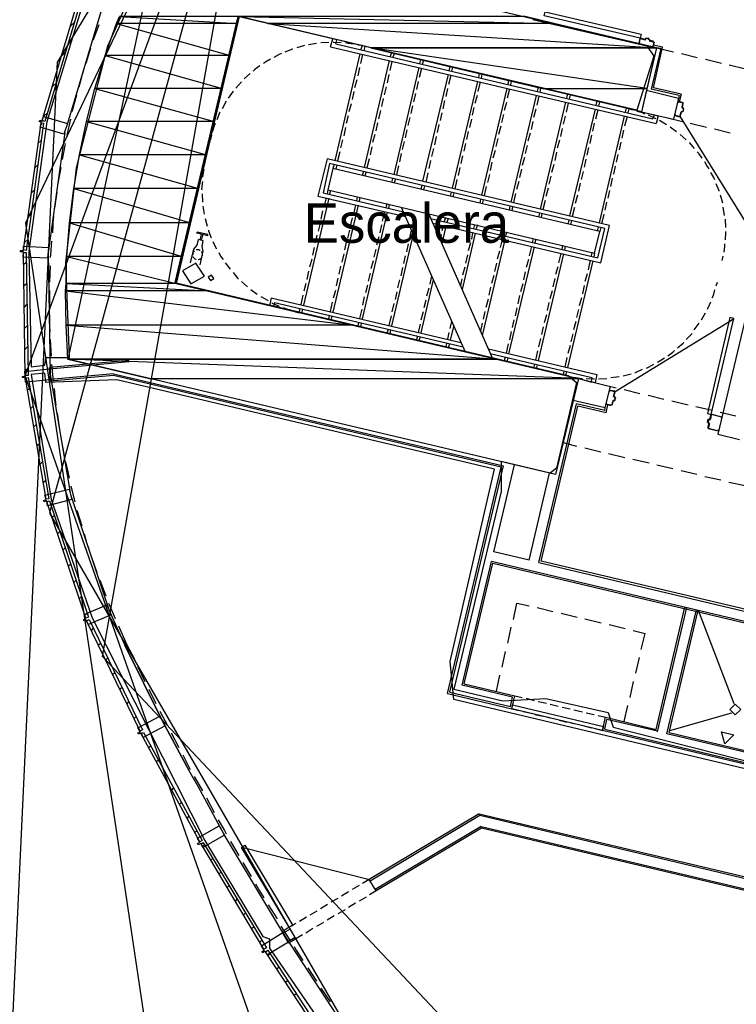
# Model space of a CAD drawing. Header units: feet. Extents: x -79 to 198, y -22 to 181.
# Tile 3 of 256: x 13 to 35, y 43 to 73. Entities that reach past the tile are written whole.
import ezdxf
from ezdxf.enums import TextEntityAlignment as Align

# ---------------------------------------------------------------- set-up
doc = ezdxf.new("R2010")
doc.units = ezdxf.units.FT
for name, color, linetype in [('A-AREA-COMUN', 252, 'CONTINUOUS'), ('A-AREA-UNIDAD', 30, 'CONTINUOUS'), ('A-LINEA', 7, 'CONTINUOUS'), ('A-LINEA-FINA', 9, 'CONTINUOUS'), ('A-MURO-CONCRETO', 8, 'CONTINUOUS'), ('A-NOMBRE-ESPACIO', 2, 'CONTINUOUS')]:
    doc.layers.add(name, color=color, linetype=linetype)

msp = doc.modelspace()

# ---------------------------------------------------------------- linework, layer by layer
at = {"layer": 'A-AREA-COMUN'}
msp.add_lwpolyline([(26.432, 89.1733), (24.448, 85.8489), (22.16, 83.0933), (19.072, 79.84), (17.088, 76.96), (15.36, 73.44), (14.272, 69.8489), (13.728, 65.92), (13.792, 62.4), (14.208, 62.4533), (14.24, 62.6844), (14.96, 62.6844), (14.848, 65.5644), (15.168, 68.4444), (16.128, 72.16), (17.632, 75.52), (17.312, 75.5733), (17.312, 76.6044), (19.488, 79.7689), (22.48, 82.88), (24.64, 85.5289), (24.64, 85.7244), (24.832, 85.76), (26.8, 88.9244)], close=True, dxfattribs=at)
msp.add_lwpolyline([(29.04, 72.96), (32.512, 72.16), (32.72, 71.84), (32.208, 70.2044), (20.08, 73.0489), (18.16, 64.96), (30.112, 62.1333), (30.368, 61.92), (29.76, 59.3244), (29.568, 59.1644), (28.08, 59.52), (28.08, 58.6133), (26.64, 52.6044), (28.128, 52.2489), (29.44, 52.32), (31.328, 51.8933), (31.488, 51.4489), (36.512, 50.1689)], dxfattribs=at)
at = {"layer": 'A-AREA-UNIDAD'}
msp.add_lwpolyline([(35.712, 50.1333), (26.64, 52.2844), (26.528, 53.44), (27.872, 59.2889), (16.4, 62.0089), (14.24, 61.92), (14.208, 62.2044), (13.792, 62.1689), (14.4, 58.3644), (15.648, 54.7733), (19.072, 48), (20.832, 45.0844), (21.04, 45.0133), (21.04, 44.7289), (25.36, 38.4356)], dxfattribs=at)
at = {"layer": 'A-LINEA'}
for p, q in [((21.0013, 82.226), (13.6073, 62.1446)), ((21.0013, 82.226), (13.6201, 66.7627)), ((21.0013, 82.226), (14.3466, 57.9612)), ((21.0013, 82.226), (14.5932, 71.6717)), ((21.0013, 82.226), (15.957, 53.5946)), ((17.6891, 75.6643), (14.9075, 62.6253)), ((17.6933, 75.6711), (32.8, 72.0978)), ((15.9067, 73.1911), (14.8933, 69.7911)), ((15, 72.7644), (15.12, 72.8844)), ((22.1067, 72.1644), (21.8667, 72.0978)), ((22.4667, 72.2311), (22.2267, 72.1911)), ((22.84, 72.2578), (22.6, 72.2444)), ((22.8933, 72.1244), (22.96, 72.3644)), ((22.8933, 72.1244), (32.7867, 69.7911)), ((23.0533, 72.2178), (23.08, 72.3378)), ((23.0533, 72.2178), (32.6933, 69.9378)), ((23.8533, 72.1644), (23.72, 72.1778)), ((23.8533, 72.1644), (23.8133, 72.0444)), ((23.9333, 72.1378), (23.9067, 72.0178)), ((32.2933, 72.3778), (32.2667, 72.2311)), ((32.28, 72.2311), (32.28, 72.2311)), ((32.4533, 72.3511), (32.3067, 72.3911)), ((32.3067, 72.3778), (32.3067, 72.3778)), ((32.4533, 72.3644), (32.4533, 72.3644)), ((32.4554, 72.3383), (32.4795, 72.3532)), ((32.4667, 72.3911), (32.4667, 72.3644)), ((32.5733, 72.3378), (32.5867, 72.3644)), ((32.5733, 72.3644), (32.5733, 72.3644)), ((32.5739, 72.3224), (32.5887, 72.2983)), ((32.9867, 72.1111), (32.7067, 72.1778)), ((32.72, 72.2711), (32.72, 72.2711)), ((14.72, 71.8444), (14.84, 71.9644)), ((15.6, 72.0844), (15.4533, 71.6178)), ((23.7867, 71.9111), (23.0267, 68.6711)), ((23.8667, 71.8978), (23.8, 71.6178)), ((24.7467, 71.9511), (24.7067, 71.8311)), ((24.8267, 71.9244), (24.7867, 71.8044)), ((32.8, 72.0978), (32.3467, 70.1511)), ((32.9333, 72.0711), (32.64, 70.8444)), ((32.9333, 72.0711), (32.8, 72.0978)), ((32.8, 72.0978), (33.32, 71.9778)), ((33.56, 71.9244), (34.04, 71.8044)), ((14.5856, 71.6687), (12.5111, 27.2243)), ((24.68, 71.7111), (23.92, 68.4578)), ((24.76, 71.6844), (24.6933, 71.4044)), ((25.6267, 71.7378), (25.6, 71.6178)), ((25.72, 71.7244), (25.68, 71.5911)), ((34.2933, 71.7511), (34.7733, 71.6311)), ((35.0133, 71.5778), (35.5067, 71.4578)), ((23.7733, 71.4978), (23.72, 71.2444)), ((24.6667, 71.2844), (24.6133, 71.0311)), ((25.5733, 71.4978), (24.8133, 68.2444)), ((25.6533, 71.4711), (25.5867, 71.1911)), ((26.4667, 71.2844), (25.6933, 68.0444)), ((26.5467, 71.2578), (26.48, 70.9778)), ((26.52, 71.5244), (26.4933, 71.4044)), ((26.6, 71.5111), (26.5733, 71.3911)), ((27.4133, 71.3111), (27.3867, 71.1911)), ((27.4933, 71.2978), (27.4667, 71.1778)), ((14.44, 70.9244), (14.5733, 71.0444)), ((20.1867, 71.0578), (20.0133, 70.8711)), ((23.6933, 71.1244), (23.6267, 70.8844)), ((25.56, 71.0711), (25.5067, 70.8311)), ((27.36, 71.0711), (26.5867, 67.8311)), ((27.44, 71.0578), (27.3733, 70.7644)), ((28.3067, 71.1111), (28.28, 70.9778)), ((28.3867, 71.0844), (28.36, 70.9644)), ((19.9333, 70.7778), (19.7867, 70.5644)), ((23.6, 70.7644), (23.5467, 70.5244)), ((24.5867, 70.9111), (24.52, 70.6711)), ((25.48, 70.7111), (25.4133, 70.4578)), ((26.4533, 70.8578), (26.4, 70.6178)), ((27.3467, 70.6444), (27.28, 70.4044)), ((28.2533, 70.8578), (27.48, 67.6178)), ((28.3333, 70.8444), (28.2667, 70.5644)), ((29.1467, 70.6444), (28.3733, 67.4044)), ((29.2267, 70.6311), (29.16, 70.3511)), ((29.2, 70.8978), (29.1733, 70.7778)), ((29.28, 70.8711), (29.2533, 70.7511)), ((30.0933, 70.6844), (30.0667, 70.5644)), ((30.1733, 70.6578), (30.1467, 70.5378)), ((32.4933, 70.8044), (33.4667, 70.5644)), ((33.4933, 70.6444), (32.64, 70.8444)), ((33.4933, 70.6444), (33.4667, 70.5644)), ((33.5467, 70.6844), (33.4933, 70.4578)), ((19.72, 70.4711), (19.6, 70.2444)), ((23.52, 70.3911), (23.4533, 70.1511)), ((24.4933, 70.5511), (24.44, 70.3111)), ((25.3867, 70.3378), (25.3333, 70.0978)), ((26.36, 70.4978), (26.3067, 70.2444)), ((28.24, 70.4311), (28.1733, 70.1911)), ((30.04, 70.4444), (29.2667, 67.1911)), ((30.12, 70.4178), (30.0533, 70.1378)), ((30.9867, 70.4711), (30.96, 70.3511)), ((31.0667, 70.4578), (31.04, 70.3244)), ((33.4667, 70.5644), (33.32, 69.9244)), ((33.4667, 70.4711), (33.6133, 70.4311)), ((33.4667, 70.4578), (33.4667, 70.4578)), ((14.1733, 70.0044), (14.2933, 70.1244)), ((23.4267, 70.0311), (23.3733, 69.7911)), ((24.4133, 70.1911), (24.3467, 69.9378)), ((26.28, 70.1244), (26.2267, 69.8844)), ((27.2533, 70.2844), (27.2, 70.0444)), ((28.1467, 70.0711), (28.0933, 69.8311)), ((29.1333, 70.2311), (29.0667, 69.9778)), ((30.9333, 70.2311), (30.16, 66.9911)), ((31.0133, 70.2044), (30.9467, 69.9244)), ((31.88, 70.2578), (31.8533, 70.1378)), ((31.96, 70.2444), (31.9333, 70.1244)), ((32.08, 70.2044), (31.96, 70.2444)), ((32.3467, 70.1511), (33.32, 69.9244)), ((32.3467, 70.1511), (32.8533, 70.0311)), ((32.7333, 70.0578), (32.6933, 69.9378)), ((32.8533, 70.0311), (32.7867, 69.7911)), ((33.3733, 70.0444), (33.3733, 70.0444)), ((33.5067, 69.9911), (33.3733, 70.0311)), ((33.5713, 70.1639), (33.5472, 70.149)), ((33.6, 70.1511), (33.5733, 70.1511)), ((33.5872, 70.269), (33.6021, 70.245)), ((33.6, 70.1644), (33.6, 70.1644)), ((14.9867, 69.9244), (14.88, 69.4444)), ((24.32, 69.8178), (24.2667, 69.5778)), ((25.3067, 69.9778), (25.24, 69.7378)), ((26.1867, 69.7644), (26.1333, 69.5244)), ((27.1733, 69.9244), (27.12, 69.6711)), ((29.04, 69.8578), (28.9867, 69.6178)), ((30.0267, 70.0178), (29.96, 69.7778)), ((30.9067, 69.8044), (30.8533, 69.5644)), ((31.8133, 70.0178), (31.0533, 66.7778)), ((31.9067, 70.0044), (31.8267, 69.7111)), ((33.1067, 69.7511), (32.8933, 69.8844)), ((33.0933, 69.9778), (33.5867, 69.8578)), ((33.5067, 70.0044), (33.5067, 70.0044)), ((33.5208, 69.9966), (35.7575, 66.3915)), ((33.8267, 69.8044), (34.32, 69.6844)), ((36.8933, 69.7644), (34.6667, 60.3511)), ((19.28, 69.4444), (19.24, 69.3111)), ((23.3467, 69.6711), (23.2933, 69.4178)), ((24.24, 69.4578), (24.1733, 69.2178)), ((25.2133, 69.6044), (25.16, 69.3644)), ((27.08, 69.5511), (27.0267, 69.3111)), ((28.0667, 69.7111), (28, 69.4578)), ((28.96, 69.4978), (28.8933, 69.2578)), ((29.9333, 69.6444), (29.88, 69.4044)), ((30.8267, 69.4444), (30.7733, 69.1911)), ((31.8, 69.5911), (31.7467, 69.3511)), ((33.4133, 69.5378), (33.2133, 69.6844)), ((33.7067, 69.2978), (33.52, 69.4578)), ((34.56, 69.6311), (35.04, 69.5111)), ((14, 69.1911), (14.1067, 69.2844)), ((23.2533, 69.2978), (23.2, 69.0578)), ((25.1333, 69.2444), (25.0667, 69.0044)), ((26.1067, 69.4044), (26.0533, 69.1511)), ((27, 69.1911), (26.9467, 68.9511)), ((27.9733, 69.3378), (27.92, 69.0978)), ((29.8533, 69.2844), (29.7867, 69.0444)), ((31.72, 69.2311), (31.6667, 68.9911)), ((23.1733, 68.9378), (23.1067, 68.6578)), ((24.1467, 69.0844), (24.0933, 68.8444)), ((25.04, 68.8844), (24.9867, 68.6311)), ((26.0267, 69.0311), (25.96, 68.7911)), ((27.8933, 68.9778), (27.8267, 68.7378)), ((28.8667, 69.1244), (28.8133, 68.8844)), ((29.76, 68.9244), (29.7067, 68.6711)), ((30.7333, 69.0711), (30.68, 68.8311)), ((31.6267, 68.8578), (31.5733, 68.6178)), ((13.9067, 68.4444), (14, 68.5378)), ((19.08, 68.6578), (19.0533, 68.5244)), ((23, 68.5511), (22.96, 68.4311)), ((23.08, 68.5378), (23.0533, 68.4044)), ((24.0667, 68.7244), (24, 68.4444)), ((25.9333, 68.6711), (25.88, 68.4311)), ((26.9067, 68.8178), (26.8533, 68.5778)), ((27.8, 68.6178), (27.7467, 68.3644)), ((28.7867, 68.7644), (28.72, 68.5244)), ((29.68, 68.5511), (29.6133, 68.3111)), ((30.6533, 68.7111), (30.6, 68.4711)), ((23.8933, 68.3378), (23.8533, 68.2178)), ((23.9733, 68.3244), (23.9333, 68.2044)), ((24.96, 68.5111), (24.8933, 68.2311)), ((25.8533, 68.2978), (25.7867, 68.0178)), ((26.8267, 68.4578), (26.7733, 68.2178)), ((27.72, 68.2444), (27.6667, 68.0044)), ((28.6933, 68.4044), (28.64, 68.1511)), ((30.5733, 68.3378), (30.5067, 68.0978)), ((31.5467, 68.4978), (31.4933, 68.2578)), ((24.7733, 68.1244), (24.7467, 68.0044)), ((24.8667, 68.1111), (24.8267, 67.9911)), ((26.7333, 68.0978), (26.6667, 67.8044)), ((28.6133, 68.0311), (28.5467, 67.7911)), ((29.5867, 68.1911), (29.5333, 67.9511)), ((30.48, 67.9778), (30.4267, 67.7378)), ((31.4533, 68.1378), (31.4, 67.8844)), ((13.8, 67.6844), (13.8933, 67.7778)), ((14.5733, 67.7111), (14.5067, 67.2178)), ((18.9867, 67.6578), (19, 67.4044)), ((22.8133, 67.7778), (22.7867, 67.6578)), ((22.8933, 67.7644), (22.8667, 67.6444)), ((25.6667, 67.9244), (25.64, 67.7911)), ((25.7467, 67.8978), (25.72, 67.7778)), ((26.56, 67.7111), (26.5333, 67.5911)), ((26.64, 67.6844), (26.6133, 67.5644)), ((27.6267, 67.8844), (27.56, 67.6044)), ((28.52, 67.6711), (28.4533, 67.3911)), ((29.5067, 67.8311), (29.44, 67.5778)), ((31.3733, 67.7644), (31.32, 67.5244)), ((22.84, 67.5244), (22.0667, 64.2711)), ((22.76, 67.5378), (22.6933, 67.2578)), ((23.7067, 67.5644), (23.68, 67.4444)), ((23.7867, 67.5511), (23.76, 67.4311)), ((24.6, 67.3644), (24.5733, 67.2311)), ((24.68, 67.3378), (24.6533, 67.2178)), ((27.4533, 67.4978), (27.4267, 67.3778)), ((27.5333, 67.4711), (27.5067, 67.3511)), ((29.4133, 67.4578), (29.3467, 67.1778)), ((30.4, 67.6178), (30.3333, 67.3644)), ((31.28, 67.4044), (31.2267, 67.1644)), ((34.8133, 67.3778), (34.7467, 67.6178)), ((19.0133, 67.2844), (19.0533, 67.0444)), ((22.6533, 67.1378), (22.6, 66.8844)), ((23.7333, 67.3111), (22.96, 64.0578)), ((23.6533, 67.3244), (23.5867, 67.0444)), ((24.6133, 67.0978), (23.8533, 63.8578)), ((24.5333, 67.1111), (24.4667, 66.8311)), ((25.04, 67.2578), (26.9867, 62.8578)), ((25.8667, 67.0578), (27.8133, 62.6578)), ((28.3467, 67.2844), (28.32, 67.1644)), ((28.4267, 67.2711), (28.4, 67.1378)), ((29.24, 67.0711), (29.2133, 66.9511)), ((29.32, 67.0578), (29.2933, 66.9378)), ((30.3067, 67.2444), (30.24, 66.9644)), ((31.2, 67.0444), (31.1333, 66.7511)), ((34.8667, 67.0044), (34.8267, 67.2578)), ((13.6226, 66.7667), (20.0557, 23.7249)), ((13.6933, 66.9378), (13.7867, 67.0311)), ((19.08, 66.9111), (19.1467, 66.6711)), ((22.5733, 66.7644), (22.52, 66.5244)), ((23.5467, 66.9244), (23.4933, 66.6711)), ((26.3867, 66.9378), (26.3467, 66.8178)), ((26.4667, 66.9111), (26.4267, 66.7911)), ((30.1333, 66.8578), (30.1067, 66.7378)), ((30.2133, 66.8444), (30.1867, 66.7244)), ((34.9067, 66.6311), (34.8933, 66.8844)), ((23.4667, 66.5511), (23.4133, 66.3111)), ((24.44, 66.7111), (24.3867, 66.4711)), ((25.3467, 66.5511), (25.28, 66.2711)), ((26.32, 66.6978), (26.28, 66.5378)), ((26.4, 66.6711), (26.28, 66.1378)), ((27.2933, 66.4578), (26.8933, 64.7511)), ((27.2133, 66.4844), (27.1733, 66.2844)), ((27.2667, 66.7244), (27.24, 66.6044)), ((27.36, 66.7111), (27.32, 66.5911)), ((28.16, 66.5111), (28.1333, 66.3911)), ((28.16, 66.5111), (28.1467, 66.4311)), ((28.24, 66.4978), (28.2133, 66.3778)), ((31.0267, 66.6578), (31, 66.5244)), ((31.1067, 66.6311), (31.08, 66.5111)), ((13.5867, 66.1778), (13.6933, 66.2711)), ((18.84, 66.0978), (18.88, 66.2711)), ((19.0267, 66.2311), (18.88, 66.2711)), ((18.9333, 66.2578), (18.9733, 66.4178)), ((18.9733, 66.2444), (19.0133, 66.4044)), ((22.48, 66.4044), (22.4267, 66.1644)), ((23.3733, 66.1911), (23.32, 65.9511)), ((24.36, 66.3511), (24.2933, 66.0978)), ((25.4, 66.4311), (24.7467, 63.6444)), ((26.2533, 66.4178), (26.2267, 66.2578)), ((27.1467, 66.1644), (27.08, 65.9244)), ((28.1867, 66.2578), (27.5067, 63.3511)), ((28.1067, 66.2711), (28.0533, 66.0311)), ((29.0533, 66.2978), (29.0267, 66.1778)), ((29.1333, 66.2844), (29.1067, 66.1644)), ((18.9333, 65.4978), (19.0267, 65.9111)), ((22.4, 66.0311), (22.3467, 65.7911)), ((24.2667, 65.9778), (24.2133, 65.7378)), ((25.2533, 66.1378), (25.2, 65.8978)), ((28.0267, 65.9111), (27.96, 65.6711)), ((29.08, 66.0444), (28.3067, 62.7911)), ((29, 66.0578), (28.9333, 65.7778)), ((29.8933, 65.8444), (29.8267, 65.5644)), ((29.9467, 66.0978), (29.92, 65.9644)), ((30.0267, 66.0711), (30, 65.9511)), ((30.84, 65.8844), (30.8133, 65.7644)), ((30.92, 65.8578), (30.8933, 65.7378)), ((13.56, 65.5111), (13.64, 65.5778)), ((22.32, 65.6711), (22.2533, 65.4311)), ((23.2933, 65.8311), (23.24, 65.5778)), ((24.1867, 65.6178), (24.12, 65.3778)), ((25.16, 65.7778), (25.1067, 65.5378)), ((27.0533, 65.8044), (27, 65.5511)), ((27.9333, 65.5511), (27.88, 65.2978)), ((28.9067, 65.6578), (28.84, 65.4178)), ((29.9733, 65.8311), (29.2, 62.5911)), ((30.8667, 65.6178), (30.0933, 62.3778)), ((30.7867, 65.6444), (30.72, 65.3511)), ((34.8, 65.6311), (34.8267, 65.7644)), ((14.3733, 65.4711), (14.3467, 64.9778)), ((22.2267, 65.3111), (22.1733, 65.0578)), ((23.2, 65.4578), (23.1467, 65.2178)), ((24.0933, 65.2444), (24.04, 65.0044)), ((25.08, 65.4178), (25.0267, 65.1644)), ((26.9733, 65.4311), (26.9067, 65.1911)), ((28.8133, 65.2844), (28.76, 65.0444)), ((29.8, 65.4444), (29.7333, 65.2044)), ((20.1867, 64.9911), (20.3733, 64.8311)), ((23.12, 65.0978), (23.0667, 64.8578)), ((24.9867, 65.0444), (24.9333, 64.8044)), ((26.0133, 65.0444), (25.64, 63.4311)), ((25.96, 65.1644), (25.9067, 64.9111)), ((26.88, 65.0711), (26.84, 64.8711)), ((27.8533, 65.1778), (27.7867, 64.9378)), ((29.7067, 65.0844), (29.6533, 64.8311)), ((30.6933, 65.2311), (30.6267, 64.9911)), ((34.6133, 64.8578), (34.6533, 64.9778)), ((13.5733, 64.8578), (13.6533, 64.9378)), ((20.4667, 64.7511), (20.6667, 64.6044)), ((22.1467, 64.9378), (22.08, 64.6978)), ((23.04, 64.7244), (22.9733, 64.4844)), ((24.0133, 64.8844), (23.96, 64.6444)), ((24.9067, 64.6844), (24.8533, 64.4444)), ((25.88, 64.7911), (25.8133, 64.5511)), ((27.76, 64.8178), (27.7067, 64.5778)), ((28.7333, 64.9244), (28.6667, 64.6844)), ((29.6267, 64.7111), (29.56, 64.4711)), ((30.6, 64.8711), (30.5467, 64.6178)), ((20.7733, 64.5378), (21, 64.4178)), ((21.0933, 64.4978), (21.04, 64.2578)), ((21.0933, 64.4978), (26.8533, 63.1378)), ((21.1867, 64.3511), (21.16, 64.2311)), ((21.1867, 64.3511), (26.92, 63.0044)), ((22.0533, 64.5778), (21.9867, 64.2978)), ((22.9467, 64.3644), (22.88, 64.0844)), ((23.92, 64.5244), (23.8667, 64.2711)), ((25.7867, 64.4311), (25.7333, 64.1911)), ((27.68, 64.4578), (27.6133, 64.2044)), ((28.64, 64.5644), (28.5867, 64.3111)), ((29.5333, 64.3511), (29.48, 64.1111)), ((30.52, 64.4978), (30.4533, 64.2578)), ((13.5867, 64.2178), (13.6667, 64.2978)), ((21.8, 64.0844), (21.9333, 64.0444)), ((21.96, 64.1778), (21.9333, 64.0444)), ((22.04, 64.1511), (22.0133, 64.0311)), ((23.84, 64.1511), (23.7733, 63.8711)), ((24.8133, 64.3244), (24.76, 64.0711)), ((25.7067, 64.0711), (25.64, 63.8178)), ((27.5867, 64.0844), (27.5333, 63.8444)), ((28.56, 64.1911), (28.5067, 63.9511)), ((30.4267, 64.1378), (30.3733, 63.8978)), ((34.1733, 63.8311), (34.2933, 64.0444)), ((22.8533, 63.9644), (22.8267, 63.8444)), ((22.9333, 63.9378), (22.9067, 63.8178)), ((23.7467, 63.7511), (23.72, 63.6311)), ((24.7333, 63.9511), (24.6667, 63.6578)), ((26.5733, 63.7778), (26.52, 63.5644)), ((28.4667, 63.8311), (28.4133, 63.5911)), ((29.4533, 63.9778), (29.3867, 63.7378)), ((30.3467, 63.7778), (30.28, 63.5244)), ((35.1625, 63.8574), (31.5474, 61.6366)), ((13.6, 63.5778), (13.68, 63.6578)), ((23.8267, 63.7244), (23.8, 63.6044)), ((24.64, 63.5378), (24.6, 63.4178)), ((24.72, 63.5244), (24.6933, 63.3911)), ((25.6133, 63.6978), (25.56, 63.4444)), ((26.64, 63.6578), (26.5333, 63.2178)), ((27.5067, 63.7244), (27.4533, 63.4844)), ((28.3867, 63.4711), (28.3333, 63.2178)), ((29.36, 63.6178), (29.3067, 63.3778)), ((33.9467, 63.5244), (34.0933, 63.7244)), ((14.3733, 63.2311), (14.4, 62.7244)), ((25.5333, 63.3244), (25.4933, 63.2044)), ((25.6133, 63.3111), (25.5733, 63.1911)), ((26.4933, 63.4444), (26.4533, 63.2444)), ((29.28, 63.2578), (29.2133, 63.0044)), ((30.2533, 63.4044), (30.2, 63.1644)), ((33.7067, 63.2311), (33.88, 63.4178)), ((13.6, 62.9244), (13.68, 63.0044)), ((26.4133, 63.1111), (26.3867, 62.9911)), ((26.5067, 63.0978), (26.4667, 62.9778)), ((27.6933, 62.9511), (30.9867, 62.1644)), ((28.2933, 63.0978), (28.2267, 62.8178)), ((29.1867, 62.8844), (29.12, 62.6044)), ((30.1733, 63.0444), (30.1067, 62.8044)), ((16.76, 62.5911), (14.3467, 62.3778)), ((16.7733, 62.5511), (14.3467, 62.3244)), ((27.7467, 62.8044), (30.84, 62.0711)), ((28.2, 62.6978), (28.1733, 62.5778)), ((28.28, 62.6711), (28.2533, 62.5511)), ((30.08, 62.6844), (30.0133, 62.3911)), ((13.6133, 62.2844), (13.6933, 62.3644)), ((14.3867, 61.9644), (14.3467, 62.3778)), ((14.4133, 62.4711), (14.4667, 61.9778)), ((29.0933, 62.4844), (29.0667, 62.3644)), ((29.1733, 62.4578), (29.1467, 62.3378)), ((29.9867, 62.2711), (29.96, 62.1511)), ((30.0667, 62.2578), (30.04, 62.1378)), ((13.6029, 62.1415), (28.2487, 20.4037)), ((16.2933, 62.1911), (14.3867, 62.0178)), ((16.2933, 62.1378), (14.3867, 61.9644)), ((16.2933, 62.1911), (28.1467, 59.3911)), ((28.08, 59.3511), (16.2933, 62.1378)), ((30.04, 62.1378), (30.1733, 62.1111)), ((30.4267, 62.0444), (31.4, 61.8044)), ((30.4267, 62.0444), (30.84, 61.9378)), ((30.84, 62.0711), (30.8133, 61.9511)), ((30.8133, 61.9511), (30.9333, 61.9244)), ((30.9867, 62.1644), (30.9333, 61.9244)), ((31.04, 62.0311), (31.2933, 62.0444)), ((31.4133, 62.0711), (31.6667, 62.1111)), ((31.7867, 62.1244), (32.0267, 62.1911)), ((13.68, 61.6978), (13.76, 61.7644)), ((31.08, 61.8844), (31.5733, 61.7644)), ((31.24, 61.1644), (31.4, 61.8044)), ((31.5333, 61.6578), (31.4, 61.6844)), ((31.8133, 61.7111), (32.2933, 61.5911)), ((30.2667, 61.3911), (31.24, 61.1644)), ((31.5046, 61.3772), (31.4805, 61.3624)), ((31.4933, 61.3778), (31.52, 61.3644)), ((31.4933, 61.3644), (31.4933, 61.3644)), ((31.5067, 61.4978), (31.5467, 61.6444)), ((31.5072, 61.4957), (31.5221, 61.4716)), ((31.52, 61.4978), (31.52, 61.4978)), ((31.5467, 61.4844), (31.52, 61.4844)), ((31.52, 61.3778), (31.52, 61.3778)), ((31.5333, 61.6444), (31.5333, 61.6444)), ((31.5333, 61.3778), (31.56, 61.4711)), ((31.5467, 61.4711), (31.5467, 61.4711)), ((32.5467, 61.5378), (33.0267, 61.4178)), ((33.2667, 61.3644), (33.76, 61.2444)), ((13.7867, 61.1378), (13.8533, 61.2044)), ((29.2267, 56.4578), (30.3733, 61.2711)), ((29.2267, 56.4578), (30.3733, 61.2711)), ((29.2933, 56.4978), (30.4133, 61.2044)), ((29.2933, 56.4978), (30.4133, 61.2044)), ((31.2267, 61.0711), (30.3733, 61.2711)), ((31.2267, 61.0711), (30.3733, 61.2711)), ((31.2667, 61.0044), (30.4133, 61.2044)), ((31.2667, 61.0044), (30.4133, 61.2044)), ((31.2267, 61.0711), (31.24, 61.1511)), ((31.2267, 61.0711), (31.24, 61.1511)), ((31.2667, 61.0044), (31.32, 61.2444)), ((31.2667, 61.0044), (31.32, 61.2444)), ((34, 61.1911), (34.4933, 61.0844)), ((14.5867, 60.9911), (14.6533, 60.4978)), ((34.3467, 60.7111), (34.3733, 60.8044)), ((34.4133, 60.8178), (34.4133, 60.8178)), ((34.4154, 60.7916), (34.4395, 60.8065)), ((34.48, 60.9644), (34.7733, 60.8844)), ((34.7333, 61.0178), (35.2133, 60.9111)), ((34.7733, 60.8711), (34.7733, 60.8711)), ((13.88, 60.5778), (13.9467, 60.6444)), ((34.36, 60.7111), (34.36, 60.7111)), ((34.36, 60.5378), (34.4, 60.6844)), ((34.3733, 60.5378), (34.3733, 60.5378)), ((34.4128, 60.6732), (34.3979, 60.6972)), ((14.6933, 60.2444), (14.7867, 59.7511)), ((34.6667, 60.3511), (35.32, 60.1911)), ((13.9733, 60.0044), (14.0533, 60.0844)), ((29.96, 60.0978), (30.3733, 59.9911)), ((30.6267, 59.9378), (31.1067, 59.8178)), ((31.3467, 59.7644), (31.84, 59.6444)), ((32.08, 59.5911), (32.5733, 59.4844)), ((14.0667, 59.4444), (14.1467, 59.5244)), ((26.4533, 52.4711), (28.08, 59.3511)), ((26.52, 52.5111), (28.1467, 59.3911)), ((32.8133, 59.4178), (33.2933, 59.3111)), ((28.9333, 56.5244), (29.5467, 59.1644)), ((33.5467, 59.2444), (34.0267, 59.1378)), ((34.2667, 59.0711), (34.76, 58.9644)), ((14.16, 58.8844), (14.24, 58.9511)), ((15, 58.7778), (15.12, 58.2978)), ((35, 58.8978), (35.4933, 58.7911)), ((14.3494, 57.9517), (37.9821, 17.1107)), ((14.4267, 57.8311), (14.4933, 57.8844)), ((15.1867, 58.0444), (15.3333, 57.5644)), ((14.6, 57.3378), (14.6667, 57.3911)), ((14.76, 56.8311), (14.8267, 56.8978)), ((15.6267, 56.6178), (15.7867, 56.1511)), ((14.92, 56.3378), (14.9867, 56.4044)), ((26.8933, 52.7244), (27.7867, 56.4844)), ((26.96, 52.7644), (27.8267, 56.4311)), ((57.1067, 49.5378), (27.7867, 56.4844)), ((27.8267, 56.4311), (57.0933, 49.4844)), ((57.1867, 49.8844), (29.2933, 56.4978)), ((15.0933, 55.8444), (15.16, 55.9111)), ((15.88, 55.9111), (16.0667, 55.4444)), ((15.2533, 55.3511), (15.32, 55.4178)), ((28.4533, 54.7244), (28.56, 55.2178)), ((28.56, 55.2178), (28.9333, 55.1378)), ((29.1733, 55.0844), (29.6533, 54.9644)), ((32.7867, 51.3778), (33.6667, 55.0978)), ((32.8267, 51.3111), (33.72, 55.0844)), ((15.4267, 54.8578), (15.4933, 54.9111)), ((16.16, 54.9911), (16.64, 53.9378)), ((29.9067, 54.9111), (30.3867, 54.7911)), ((33.12, 51.2444), (34.0133, 55.0178)), ((33.1867, 51.2844), (34.0667, 55.0044)), ((34.0667, 55.0044), (35.1467, 52.1644)), ((15.56, 54.7244), (17.1733, 51.3644)), ((28.28, 54.0044), (28.3867, 54.4844)), ((30.6267, 54.7378), (31.12, 54.6178)), ((31.36, 54.5644), (31.8533, 54.4444)), ((15.6267, 54.3911), (15.6933, 54.4578)), ((32.0933, 54.3911), (32.4533, 54.2978)), ((32.3333, 53.8044), (32.4533, 54.2978)), ((15.84, 53.9511), (15.9067, 54.0044)), ((15.9579, 53.5937), (53.5889, 13.645)), ((28.1067, 53.2711), (28.2133, 53.7511)), ((16.0533, 53.4978), (16.12, 53.5511)), ((17.04, 53.2844), (17.2533, 52.8311)), ((32.1733, 53.0844), (32.28, 53.5644)), ((16.2667, 53.0444), (16.3333, 53.1111)), ((27.9333, 52.5378), (28.04, 53.0311)), ((28.4267, 52.3644), (26.8933, 52.7244)), ((26.96, 52.7644), (28.4933, 52.4044)), ((32, 52.3511), (32.1067, 52.8311)), ((16.48, 52.6044), (16.5467, 52.6578)), ((17.3733, 52.6044), (17.5867, 52.1644)), ((26.4533, 52.4711), (28.4, 52.0044)), ((26.52, 52.5111), (28.36, 52.0711)), ((28.4, 52.0044), (28.4933, 52.4044)), ((28.4933, 52.4044), (28.72, 52.3511)), ((16.7067, 52.1511), (16.76, 52.2178)), ((28.36, 52.0711), (28.4267, 52.3644)), ((28.84, 52.3244), (29.08, 52.2578)), ((29.2, 52.2311), (29.4533, 52.1778)), ((29.5733, 52.1511), (29.8133, 52.0844)), ((31.8133, 51.6178), (31.9333, 52.1111)), ((17.7067, 51.9378), (17.9333, 51.4978)), ((28.4, 52.0044), (28.6267, 51.9511)), ((28.7467, 51.9244), (28.9867, 51.8711)), ((29.1067, 51.8311), (29.36, 51.7778)), ((29.9333, 52.0578), (30.1733, 52.0044)), ((30.2933, 51.9778), (30.5467, 51.9111)), ((30.6667, 51.8844), (30.9067, 51.8311)), ((31.0267, 51.8044), (31.2533, 51.7511)), ((35.08, 51.8711), (33.2, 51.3378)), ((16.92, 51.7111), (16.9733, 51.7644)), ((29.48, 51.7511), (29.72, 51.6978)), ((29.84, 51.6578), (30.08, 51.6044)), ((30.2, 51.5778), (30.4533, 51.5244)), ((30.5733, 51.4978), (30.8133, 51.4311)), ((31.16, 51.3511), (31.2533, 51.7511)), ((31.2267, 51.3911), (31.2933, 51.6844)), ((31.2533, 51.7511), (32.7867, 51.3778)), ((32.8267, 51.3244), (31.2933, 51.6844)), ((17.1733, 51.3644), (17.1067, 51.3244)), ((18.0533, 51.2711), (18.28, 50.8311)), ((30.9333, 51.4044), (31.16, 51.3511)), ((36.3067, 50.1244), (31.16, 51.3511)), ((31.2267, 51.3911), (36.3733, 50.1644)), ((36.7333, 50.3911), (33.12, 51.2444)), ((33.1867, 51.2844), (36.8, 50.4311)), ((17.36, 50.8311), (17.4267, 50.8844)), ((18.4, 50.6044), (18.6267, 50.1644)), ((17.6, 50.4044), (17.6667, 50.4578)), ((17.8267, 49.9644), (17.8933, 50.0311)), ((18.7467, 49.9511), (19, 49.5111)), ((18.0667, 49.5378), (18.1333, 49.6044)), ((18.2933, 49.1111), (18.36, 49.1644)), ((19.12, 49.2978), (19.36, 48.8578)), ((27.4133, 48.8178), (24.0667, 46.8178)), ((27.4133, 48.8178), (35.5467, 46.8844)), ((18.5333, 48.6711), (18.6, 48.7378)), ((27.4267, 48.7644), (24.0933, 46.7644)), ((35.5867, 46.8178), (27.4267, 48.7644)), ((18.76, 48.2444), (18.8267, 48.3111)), ((27.4667, 48.4311), (24.2533, 46.5111)), ((27.48, 48.3778), (24.28, 46.4711)), ((27.4667, 48.4311), (43.7067, 44.5911)), ((43.7333, 44.5244), (27.48, 48.3778)), ((19, 47.8178), (19.0667, 47.8844)), ((19.8533, 47.9778), (20.1067, 47.5511)), ((24.0787, 46.8114), (20.1931, 47.7898)), ((19.2533, 47.4044), (19.3067, 47.4578)), ((20.2267, 47.3378), (20.48, 46.9111)), ((19.5067, 46.9911), (19.56, 47.0444)), ((24.0667, 46.8178), (23.8667, 46.6978)), ((24.28, 46.4711), (24.0667, 46.8178)), ((19.7467, 46.5778), (19.8133, 46.6311)), ((23.44, 46.4444), (23.2267, 46.3111)), ((23.76, 46.6311), (23.5467, 46.5111)), ((24.28, 46.4711), (24.08, 46.3511)), ((20, 46.1511), (20.0533, 46.2178)), ((23.12, 46.2444), (22.9067, 46.1244)), ((23.6533, 46.0978), (23.44, 45.9644)), ((23.9733, 46.2844), (23.76, 46.1644)), ((20.24, 45.7378), (20.3067, 45.8044)), ((21, 46.0444), (21.2667, 45.6178)), ((22.48, 45.8578), (22.2667, 45.7378)), ((22.8, 46.0578), (22.5867, 45.9244)), ((23.3333, 45.8978), (23.12, 45.7778)), ((22.16, 45.6711), (21.9467, 45.5378)), ((22.68, 45.5111), (22.4667, 45.3911)), ((23, 45.7111), (22.7867, 45.5778)), ((20.4933, 45.3244), (20.56, 45.3778)), ((21.3867, 45.4044), (21.6533, 44.9778)), ((21.64, 45.3644), (21.4267, 45.2311)), ((21.6267, 44.8844), (21.4267, 45.2311)), ((21.6667, 45.3111), (21.4533, 45.1911)), ((21.84, 45.4844), (21.64, 45.3644)), ((21.84, 45.0178), (21.64, 45.3644)), ((22.36, 45.3244), (22.1467, 45.1911)), ((20.7467, 44.9111), (20.8, 44.9644)), ((21.8133, 45.0578), (21.6, 44.9244)), ((21.84, 45.0178), (21.6267, 44.8844)), ((22.04, 45.1378), (21.84, 45.0178)), ((20.92, 44.6178), (20.9867, 44.6711)), ((21, 44.4978), (21.0533, 44.5644)), ((21, 44.4978), (21.0533, 44.5644)), ((21.2533, 44.0978), (21.32, 44.1511)), ((21.2533, 44.0978), (21.32, 44.1511)), ((22.2, 44.1378), (22.4667, 43.7244)), ((21.52, 43.6978), (21.5867, 43.7511)), ((21.52, 43.6978), (21.5867, 43.7511)), ((22.6, 43.5111), (22.88, 43.0978)), ((21.7867, 43.2978), (21.8533, 43.3511)), ((21.7867, 43.2978), (21.8533, 43.3511))]:
    msp.add_line(p, q, dxfattribs=at)
for points in [[(15.2667, 73.3911), (14.2133, 69.8578), (14.1333, 69.8844), (15.1867, 73.4178), (15.2667, 73.3911)], [(32.8, 72.0978), (32.3467, 70.1511), (20.12, 73.0444), (18.2, 64.9378), (30.4267, 62.0444), (29.7333, 59.1244), (14.9067, 62.6311)], [(32.3067, 72.3911), (29.3867, 73.0711), (29.4133, 73.1911), (32.3333, 72.5111), (32.3067, 72.3911)], [(15.8533, 72.7911), (15.68, 72.3378), (15.68, 72.3244)], [(23.2133, 72.2444), (23, 72.2578), (22.9733, 72.2578)], [(23.5867, 72.2044), (23.4267, 72.2311), (23.3467, 72.2444)], [(32.2667, 72.2178), (32.2933, 72.2178), (32.2933, 72.2311), (32.28, 72.2311), (32.3067, 72.3778), (32.4533, 72.3378)], [(32.5733, 72.3778), (32.48, 72.3911), (32.48, 72.3911)], [(32.48, 72.3511), (32.48, 72.3911), (32.5733, 72.3644), (32.56, 72.3378)], [(32.72, 72.2844), (32.5867, 72.3244), (32.5867, 72.3244)], [(32.5867, 72.3111), (32.72, 72.2711), (32.6933, 72.1378), (32.6667, 72.1378), (32.6667, 72.1244), (32.6933, 72.1244)], [(32.7333, 72.2711), (32.6933, 72.1378), (32.6933, 72.1378)], [(21.4, 71.9244), (21.3333, 71.8978), (21.1733, 71.8044)], [(21.7467, 72.0578), (21.7333, 72.0578), (21.5067, 71.9644)], [(33.5467, 70.6844), (32.7067, 70.8844), (32.9867, 72.1111)], [(20.7467, 71.5511), (20.6, 71.4444), (20.5467, 71.3911)], [(21.0667, 71.7511), (20.9467, 71.6844), (20.8533, 71.6178)], [(15.3733, 71.3778), (15.3467, 71.2844), (15.24, 70.8978)], [(20.4533, 71.3111), (20.28, 71.1644), (20.2667, 71.1511)], [(15.1733, 70.6578), (15.0533, 70.2178), (15.04, 70.1644)], [(33.5733, 70.2844), (33.6133, 70.4178), (33.4667, 70.4578), (33.4667, 70.4311), (33.4533, 70.4311), (33.4533, 70.4578)], [(33.5867, 70.2844), (33.6133, 70.4178), (33.6133, 70.4178)], [(19.5333, 70.1378), (19.52, 70.1244), (19.44, 69.9111)], [(32.44, 70.0844), (32.3733, 70.1244), (32.2, 70.1644)], [(32.7867, 69.9378), (32.76, 69.9511), (32.56, 70.0444)], [(33.36, 70.0444), (33.36, 70.0711), (33.3733, 70.0711), (33.3733, 70.0444), (33.5067, 70.0044), (33.5467, 70.1511)], [(33.52, 70.0044), (33.56, 70.1511), (33.56, 70.1511)], [(33.5733, 70.1644), (33.6, 70.1644), (33.6267, 70.2444), (33.5867, 70.2578)], [(33.6267, 70.2578), (33.6, 70.2711), (33.6, 70.2711)], [(33.6133, 70.1511), (33.6267, 70.2444), (33.6267, 70.2444)], [(14.1733, 69.8044), (13.64, 65.9378), (13.56, 65.9511), (14.0933, 69.8178), (14.1733, 69.8044)], [(14.12, 69.8311), (14.04, 69.8578), (14.0533, 69.8978), (14.1333, 69.8711), (14.1733, 70.0044), (14.8933, 69.7911), (14.7867, 69.4711), (14.0667, 69.6844), (14.12, 69.8311)], [(19.3867, 69.7911), (19.36, 69.7244), (19.3067, 69.5644)], [(14.8133, 69.5244), (14.3067, 65.8711), (14.3733, 62.1644), (14.9867, 58.5244), (16.16, 54.9911)], [(14.8267, 69.1911), (14.8133, 69.1244), (14.7333, 68.6978)], [(33.96, 69.0311), (33.8133, 69.2044), (33.8, 69.2178)], [(34.1867, 68.7378), (34.0933, 68.8711), (34.04, 68.9378)], [(26, 66.7644), (31.1067, 65.5644), (31.3733, 66.6978), (22.7867, 68.7244), (22.5067, 67.5911), (25.1733, 66.9644)], [(25.9333, 66.9111), (31.0133, 65.7111), (31.2267, 66.6044), (22.8667, 68.5778), (22.6667, 67.6844), (25.1067, 67.1111)], [(34.4, 68.4178), (34.3333, 68.5244), (34.2667, 68.6311)], [(14.6933, 68.4578), (14.6133, 68.0311), (14.6, 67.9644)], [(19.04, 68.4044), (19.0133, 68.2444), (19, 68.1644)], [(22.96, 68.4311), (22.8133, 67.7778), (30.92, 65.8578), (31.08, 66.5111), (22.96, 68.4311)], [(34.5733, 68.0844), (34.5467, 68.1511), (34.4533, 68.3111)], [(19, 68.0311), (18.9733, 67.8044), (18.9867, 67.7911)], [(34.7067, 67.7378), (34.7067, 67.7511), (34.6133, 67.9644)], [(14.48, 66.9644), (14.4667, 66.9378), (14.44, 66.4711)], [(19.16, 66.3778), (18.8267, 66.4578), (18.84, 66.4978)], [(19.16, 66.3778), (19.16, 66.4178), (18.84, 66.4978)], [(19.1867, 66.5511), (19.1867, 66.5378), (19.2667, 66.3244)], [(34.8933, 66.2578), (34.9067, 66.4844), (34.9067, 66.5111)], [(14.4133, 66.2178), (14.3867, 65.8178), (14.3733, 65.7244)], [(19.0267, 65.9111), (18.9867, 66.0578), (19.0267, 66.2311)], [(19.32, 66.2044), (19.3467, 66.1378), (19.4267, 65.9911)], [(13.5467, 65.7378), (13.56, 65.8844), (13.4667, 65.8978), (13.4667, 65.9378), (13.56, 65.9378), (13.56, 66.0711), (14.32, 66.0311), (14.2933, 65.6978), (13.5467, 65.7378)], [(13.64, 65.8711), (13.7067, 62.1378), (13.6133, 62.1378), (13.56, 65.8711), (13.64, 65.8711)], [(18.64, 65.5644), (18.7333, 65.9778), (18.84, 66.0978)], [(18.7467, 65.9244), (18.7333, 65.8978), (18.72, 65.8844), (18.7067, 65.8578), (18.7067, 65.8311), (18.7067, 65.8044)], [(18.9333, 65.9378), (18.92, 65.9378), (18.8933, 65.9511), (18.8667, 65.9511), (18.84, 65.9511), (18.8133, 65.9511)], [(19, 65.7778), (19, 65.8044), (19, 65.8311), (18.9867, 65.8578), (18.9867, 65.8844), (18.9733, 65.8978)], [(19.4933, 65.8711), (19.5467, 65.7644), (19.6267, 65.6578)], [(34.8533, 65.8844), (34.88, 66.0578), (34.88, 66.1378)], [(19.0575, 65.1595), (18.8019, 65.5557), (18.3958, 65.3161), (18.6515, 64.9199), (19.0575, 65.1595)], [(18.7067, 65.7511), (18.72, 65.7378), (18.7333, 65.7111), (18.7467, 65.6978), (18.7733, 65.6844), (18.8, 65.6711), (18.8, 65.6578)], [(18.8667, 65.6578), (18.88, 65.6578), (18.9067, 65.6711), (18.9333, 65.6844), (18.96, 65.6978), (18.9733, 65.7111)], [(19.6933, 65.5644), (19.8, 65.4178), (19.84, 65.3644)], [(19.9333, 65.2711), (20.08, 65.0844), (20.0933, 65.0844)], [(19.3443, 65.0845), (19.28, 65.1888), (19.1757, 65.1244), (19.24, 65.0201), (19.3443, 65.0845)], [(14.3467, 64.7244), (14.3467, 64.7111), (14.3467, 64.2311)], [(34.4933, 64.4978), (34.5333, 64.5644), (34.5733, 64.7378)], [(21.1067, 64.3511), (21.12, 64.3378), (21.3333, 64.2444)], [(34.3467, 64.1511), (34.36, 64.1778), (34.4533, 64.3778)], [(21.4533, 64.2044), (21.52, 64.1778), (21.68, 64.1244)], [(14.3467, 63.9778), (14.3467, 63.6044), (14.36, 63.4711)], [(34.4667, 60.9511), (35.1467, 63.8711), (35.0267, 63.8978), (34.3467, 60.9778), (34.4667, 60.9511)], [(33.1467, 62.7378), (33.2933, 62.8444), (33.3467, 62.8978)], [(33.44, 62.9778), (33.6133, 63.1244), (33.6267, 63.1378)], [(32.8267, 62.5378), (32.9333, 62.6044), (33.04, 62.6711)], [(13.6267, 61.9378), (13.6133, 62.0711), (13.5333, 62.0711), (13.5333, 62.1111), (13.6133, 62.1244), (13.6, 62.2578), (14.3467, 62.3378), (14.3733, 62.0044), (13.6267, 61.9378)], [(32.1467, 62.2311), (32.16, 62.2311), (32.3733, 62.3244)], [(32.4933, 62.3644), (32.56, 62.3911), (32.72, 62.4844)], [(13.7067, 62.0711), (14.3333, 58.3911), (14.2533, 58.3778), (13.6267, 62.0578), (13.7067, 62.0711)], [(30.2933, 62.0844), (30.4667, 62.0578), (30.5467, 62.0444)], [(30.6667, 62.0444), (30.8933, 62.0311), (30.92, 62.0311)], [(14.4933, 61.7378), (14.52, 61.3911), (14.5467, 61.2311)], [(31.4933, 61.4978), (31.5333, 61.6444), (31.3867, 61.6844), (31.3867, 61.6578), (31.3733, 61.6578), (31.3867, 61.6844), (31.3867, 61.6844)], [(31.4667, 61.3644), (31.44, 61.2311), (31.2933, 61.2578), (31.2933, 61.2844), (31.28, 61.2711)], [(31.48, 61.3644), (31.44, 61.2311), (31.44, 61.2311)], [(31.52, 61.4711), (31.5467, 61.4711), (31.52, 61.3778), (31.4933, 61.3911)], [(31.4267, 61.2178), (31.2933, 61.2578), (31.2933, 61.2578)], [(34.4133, 60.7911), (34.3867, 60.8044), (34.36, 60.7111), (34.3867, 60.6978)], [(34.4133, 60.8044), (34.3867, 60.8044), (34.3867, 60.8044)], [(34.4267, 60.8044), (34.4667, 60.9511), (34.4667, 60.9511)], [(34.7867, 60.8711), (34.7867, 60.8444), (34.7733, 60.8578), (34.7733, 60.8711), (34.4667, 60.9511), (34.44, 60.8044)], [(34.36, 60.6978), (34.3867, 60.6844), (34.3867, 60.6844)], [(34.4133, 60.6711), (34.3733, 60.5378), (34.68, 60.4578), (34.68, 60.4844), (34.6933, 60.4844), (34.6933, 60.4578)], [(34.3733, 60.5244), (34.68, 60.4578), (34.68, 60.4578)], [(14.84, 59.5111), (14.9067, 59.2044), (14.9467, 59.0178)], [(28.9333, 56.5244), (27.8533, 56.7778), (28.48, 59.4178)], [(14.2933, 58.1778), (14.2667, 58.3244), (14.1867, 58.2978), (14.1733, 58.3378), (14.2533, 58.3644), (14.2133, 58.4978), (14.9467, 58.6844), (15.0267, 58.3644), (14.2933, 58.1778)], [(14.3467, 58.3244), (15.5333, 54.7911), (15.4533, 54.7644), (14.2667, 58.2978), (14.3467, 58.3244)], [(15.4, 57.3244), (15.48, 57.0578), (15.5467, 56.8578)], [(29.2267, 56.4578), (56.2933, 50.0444), (57.1867, 49.8311)], [(15.5333, 54.5644), (15.4667, 54.6978), (15.4, 54.6711), (15.3867, 54.7111), (15.4533, 54.7378), (15.4, 54.8711), (16.0933, 55.1644), (16.2267, 54.8578), (15.5333, 54.5644)], [(16.1467, 55.2178), (16.2533, 54.9644), (16.3467, 54.7511)], [(17.1067, 51.3244), (15.48, 54.6844), (15.56, 54.7244)], [(16.4533, 54.5244), (16.7067, 53.9511), (16.9333, 53.5111)], [(16.64, 53.9378), (17.7867, 51.6311), (18.6, 50.1244)], [(21.5333, 45.0578), (19.6667, 48.1644), (18.8667, 49.6444), (18.6, 50.1244), (17.7867, 51.6311), (16.64, 53.9378)], [(28.4267, 52.1244), (31.1867, 51.4711), (31.16, 51.3511), (28.4, 52.0044), (28.4267, 52.1244)], [(35.36, 51.9844), (35.1933, 52.1511), (35.0267, 51.9844), (35.1933, 51.8178), (35.36, 51.9844)], [(17.04, 51.4311), (17.7067, 51.7778), (17.8667, 51.4844)], [(17.2, 51.1378), (17.1333, 51.2711), (17.0533, 51.2311), (17.04, 51.2711), (17.1067, 51.2978), (17.04, 51.4311), (17.7067, 51.7778), (17.8667, 51.4844), (17.2, 51.1378)], [(17.2133, 51.2844), (18.9867, 48.0044), (18.92, 47.9644), (17.1333, 51.2444), (17.2133, 51.2844)], [(19.48, 48.6311), (19.6667, 48.3111), (19.72, 48.2044)], [(19.0133, 47.7911), (18.9467, 47.9111), (18.8667, 47.8711), (18.8533, 47.9111), (18.92, 47.9511), (18.8533, 48.0711), (19.5067, 48.4444), (19.6667, 48.1644), (19.0133, 47.7911)], [(19.0267, 47.9378), (20.9467, 44.7378), (20.8667, 44.6978), (18.96, 47.8978), (19.0267, 47.9378)], [(21.64, 45.3644), (20.1867, 47.7911), (20.2933, 47.8578), (21.7467, 45.4178), (21.64, 45.3644)], [(20.6133, 46.6844), (20.7333, 46.4711), (20.8667, 46.2578)], [(20.9733, 44.5244), (20.9067, 44.6444), (20.8267, 44.5911), (20.8133, 44.6311), (20.88, 44.6711), (20.8, 44.8044), (21.44, 45.2044), (21.6133, 44.9111), (20.9733, 44.5244)], [(21.44, 45.2044), (21.6133, 44.9111), (20.9733, 44.5244)], [(21.5333, 45.0578), (23.6, 41.8978), (25.8133, 38.8311), (28.04, 35.9778)], [(20.9867, 44.6711), (23.0267, 41.5511), (22.96, 41.5111), (20.92, 44.6178)], [(21.7867, 44.7778), (21.8533, 44.6711), (22.0533, 44.3511)]]:
    msp.add_lwpolyline(points, dxfattribs=at)
at = {"layer": 'A-LINEA-FINA'}
msp.add_lwpolyline([(34.7733, 51.3111), (35.1467, 51.2178), (34.88, 50.9378), (34.7733, 51.3111), (34.7733, 51.3111)], dxfattribs=at)
at = {"layer": 'A-MURO-CONCRETO'}
for points in [[(16.48, 73.0444), (20.0667, 72.8311), (16.3867, 72.8311), (16.48, 73.0444), (16.48, 73.0444)], [(20.12, 73.0444), (16.48, 73.0444), (20.0667, 72.8311), (20.12, 73.0444)], [(28.8133, 73.0444), (20.12, 73.0444), (29.68, 72.8311), (28.8133, 73.0444)], [(20.12, 73.0444), (29.68, 72.8311), (20.9867, 72.8311), (20.12, 73.0444), (20.12, 73.0444)], [(16.3867, 72.8311), (19.84, 71.8578), (16.04, 71.8578), (16.3867, 72.8311), (16.3867, 72.8311)], [(20.0667, 72.8311), (16.3867, 72.8311), (19.84, 71.8578), (20.0667, 72.8311)], [(29.68, 72.8311), (20.9867, 72.8311), (32.8, 72.0978), (29.68, 72.8311)], [(20.9867, 72.8311), (32.8, 72.0978), (24.12, 72.0978), (20.9867, 72.8311), (20.9867, 72.8311)], [(16.04, 71.8578), (19.6, 70.8578), (15.7333, 70.8578), (16.04, 71.8578), (16.04, 71.8578)], [(19.84, 71.8578), (16.04, 71.8578), (19.6, 70.8578), (19.84, 71.8578)], [(24.12, 72.0978), (29.3333, 70.8578), (32.5067, 70.8578), (24.12, 72.0978)], [(24.12, 72.0978), (32.8, 72.0978), (32.5067, 70.8578), (24.12, 72.0978), (24.12, 72.0978)], [(15.7333, 70.8578), (19.36, 69.8578), (15.48, 69.8578), (15.7333, 70.8578), (15.7333, 70.8578)], [(19.6, 70.8578), (15.7333, 70.8578), (19.36, 69.8578), (19.6, 70.8578)], [(29.3333, 70.8578), (32.5067, 70.8578), (32.3467, 70.1511), (29.3333, 70.8578), (29.3333, 70.8578)], [(15.48, 69.8578), (19.12, 68.8444), (15.2667, 68.8444), (15.48, 69.8578), (15.48, 69.8578)], [(19.36, 69.8578), (15.48, 69.8578), (19.12, 68.8444), (19.36, 69.8578)], [(15.2667, 68.8444), (18.88, 67.8178), (15.0933, 67.8178), (15.2667, 68.8444), (15.2667, 68.8444)], [(19.12, 68.8444), (15.2667, 68.8444), (18.88, 67.8178), (19.12, 68.8444)], [(15.0933, 67.8178), (18.64, 66.7778), (14.96, 66.7778), (15.0933, 67.8178), (15.0933, 67.8178)], [(18.88, 67.8178), (15.0933, 67.8178), (18.64, 66.7778), (18.88, 67.8178)], [(14.96, 66.7778), (18.3867, 65.7511), (14.88, 65.7511), (14.96, 66.7778), (14.96, 66.7778)], [(18.64, 66.7778), (14.96, 66.7778), (18.3867, 65.7511), (18.64, 66.7778)], [(14.88, 65.7511), (18.2, 64.9378), (14.8533, 64.9378), (14.88, 65.7511), (14.88, 65.7511)], [(18.3867, 65.7511), (14.88, 65.7511), (18.2, 64.9378), (18.3867, 65.7511)], [(14.8533, 64.9378), (19.16, 64.7111), (14.84, 64.7111), (14.8533, 64.9378), (14.8533, 64.9378)], [(19.16, 64.7111), (14.84, 64.7111), (23.56, 63.6711), (19.16, 64.7111)], [(14.84, 64.7111), (23.56, 63.6711), (14.8533, 63.6711), (14.84, 64.7111), (14.84, 64.7111)], [(18.2, 64.9378), (14.8533, 64.9378), (19.16, 64.7111), (18.2, 64.9378)], [(23.56, 63.6711), (14.8533, 63.6711), (27.9467, 62.6311), (23.56, 63.6711)], [(14.8533, 63.6711), (27.9467, 62.6311), (14.9067, 62.6311), (14.8533, 63.6711), (14.8533, 63.6711)], [(14.9067, 62.6311), (17.3867, 62.0444), (30.4267, 62.0444), (14.9067, 62.6311)], [(14.9067, 62.6311), (27.9467, 62.6311), (30.4267, 62.0444), (14.9067, 62.6311), (14.9067, 62.6311)], [(17.3867, 62.0444), (30.4267, 62.0444), (29.7333, 59.1244), (17.3867, 62.0444), (17.3867, 62.0444)]]:
    msp.add_lwpolyline(points, dxfattribs=at)

# ---------------------------------------------------------------- texts
at = {"layer": 'A-NOMBRE-ESPACIO'}
msp.add_text('Escalera', height=1.2, dxfattribs=at).set_placement((25.2, 66.1689), align=Align.CENTER)

doc.saveas('drawing.dxf')
